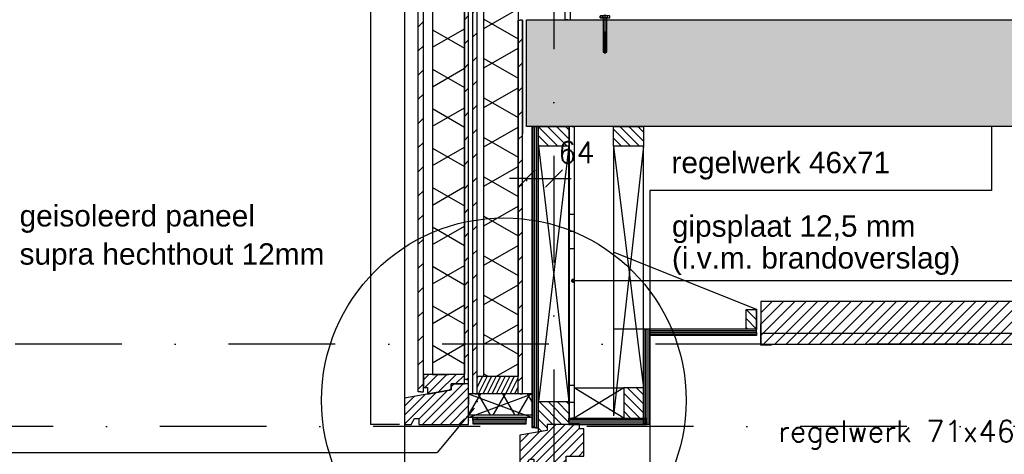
# Model space of a CAD drawing. Extents: x 0 to 316966, y 0 to 192112.
# Tile 10 of 54: x 157837 to 160145, y 98238 to 99256. Entities that reach past the tile are written whole.
import ezdxf

# ---------------------------------------------------------------- set-up
doc = ezdxf.new("R2010")
doc.units = 0
doc.header["$LTSCALE"] = 20
doc.header["$MEASUREMENT"] = 0
doc.header["$PDSIZE"] = -1
doc.linetypes.add('DASHDOT', pattern=[25, 12.5, -6.25, 0, -6.25])
doc.linetypes.add('DD1', pattern=[2.66667, 1.66667, -0.5, 0, -0.5])
doc.layers.get('0').update_dxf_attribs({"linetype": 'CONTINUOUS'})
doc.layers.get('DEFPOINTS').update_dxf_attribs({"linetype": 'CONTINUOUS'})
for name, color, linetype in [('25', 7, 'CONTINUOUS'), ('_DETAILNUMMERS', 4, 'CONTINUOUS'), ('A--01A1_ACEER', 1, 'CONTINUOUS'), ('A--A21--_F-23-', 9, 'CONTINUOUS'), ('A--A23--_F--3-', 9, 'CONTINUOUS'), ('A--A25--_F--3-', 9, 'CONTINUOUS'), ('A--A30--_F--3-', 9, 'CONTINUOUS'), ('A--A35--_F--3-', 9, 'CONTINUOUS'), ('A--A42--_F-23-', 9, 'CONTINUOUS'), ('A--A42--_F123-', 9, 'CONTINUOUS'), ('A--L21--', 3, 'CONTINUOUS'), ('A--L21--_F--3-', 7, 'CONTINUOUS'), ('A--L21--_F-23-', 4, 'CONTINUOUS'), ('A--L25--_F-23-', 7, 'CONTINUOUS'), ('A--L28D1_KONSTRUKTIES', 1, 'CONTINUOUS'), ('A--L30--', 7, 'CONTINUOUS'), ('A--L30--_F123-', 7, 'CONTINUOUS'), ('A--L31--', 2, 'CONTINUOUS'), ('A--L31--_F--3-', 7, 'CONTINUOUS'), ('A--L31A1_BUITENKOZIJN', 1, 'CONTINUOUS'), ('A--L31D1_BUITENKOZIJN', 1, 'CONTINUOUS'), ('A--L35--', 7, 'CONTINUOUS'), ('A--L35--_F-23-', 7, 'CONTINUOUS'), ('A--L35-D2-_PLAFONDS', 2, 'CONTINUOUS'), ('A--L35-D4-_PLAFONDS', 4, 'CONTINUOUS'), ('A--L351-_F-23-', 7, 'CONTINUOUS'), ('A--L35D1_PLAFONDS', 1, 'CONTINUOUS'), ('A--L42--', 7, 'CONTINUOUS'), ('A--L42--_F--3-', 7, 'CONTINUOUS'), ('A--L42--_F-23-', 7, 'CONTINUOUS'), ('A--M$1A-_F123-', 1, 'CONTINUOUS'), ('A--T$1A-_F123_20', 1, 'CONTINUOUS'), ('A--T01A-25_TEKST', 2, 'CONTINUOUS'), ('A--T01A5_TEKST', 4, 'CONTINUOUS'), ('STRAMIEN', 8, 'DD1'), ('X--LR---_CP', 7, 'CONTINUOUS')]:
    doc.layers.add(name, color=color, linetype=linetype)
doc.styles.add('EB2', font='ARIAL.TTF')
doc.styles.add('HIEMSTRA', font='romans.shx')
doc.dimstyles.get("Standard").update_dxf_attribs({"dimscale": 40, "dimtxt": 2.5, "dimasz": 2, "dimexe": 0.3, "dimexo": 0.3, "dimgap": 2, "dimtad": 1, "dimdec": 0, "dimzin": 0, "dimdsep": 46, "dimtxsty": 'HIEMSTRA', "dimblk1": 'OBLIQUE', "dimblk2": 'OBLIQUE', "dimsah": 1, "dimcen": 0.09, "dimdle": 0.3, "dimclrd": 1, "dimclre": 1, "dimclrt": 3, "dimadec": 0, "dimazin": 0, "dimtfac": 1, "dimtdec": 4, "dimtix": 1, "dimtmove": 2, "dimatfit": 3, "dimldrblk": 'OBLIQUE', "dimfxl": 0, "dimtvp": 625, "dimtolj": 1, "dimtzin": 0, "dimarcsym": 0})
pattern_1 = [(270, (0, 0), (4, -9e-16), [])]

# ---------------------------------------------------------------- blocks, each defined once
blk = doc.blocks.new('*U491')
at = {"layer": 'A--A42--_F-23-', "linetype": 'Continuous'}
h = blk.add_hatch(dxfattribs=at)
h.set_pattern_fill('ALFALINE', color=256, scale=40, style=0)
h.set_pattern_definition([(45, (-158904.265, -98379.898), (-28.284271, 28.284271), [])])
h.paths.add_polyline_path([(0, 0), (-5, 0), (-5, 1658), (0, 1658), (5, 1658), (5, 0)])
at = {"layer": 'A--L42--_F-23-', "color": 2, "linetype": 'Continuous'}
for points in [[(0, 0), (-5, 0), (-5, 1658), (0, 1658)], [(0, 0), (5, 0), (5, 1658), (0, 1658)]]:
    blk.add_lwpolyline(points, dxfattribs=at)
blk = doc.blocks.new('*U490')
at = {"layer": 'A--A42--_F-23-', "linetype": 'Continuous'}
h = blk.add_hatch(dxfattribs=at)
h.set_pattern_fill('ALFALINE', color=256, scale=40, style=0)
h.set_pattern_definition([(45, (-158777.265, -98383.898), (-28.284271, 28.284271), [])])
h.paths.add_polyline_path([(0, 0), (-6, 0), (-6, 1926), (0, 1926), (6, 1926), (6, 0)])
at = {"layer": 'A--L42--_F-23-', "color": 2, "linetype": 'Continuous'}
for points in [[(0, 0), (-6, 0), (-6, 1926), (0, 1926)], [(0, 0), (6, 0), (6, 1926), (0, 1926)]]:
    blk.add_lwpolyline(points, dxfattribs=at)
blk = doc.blocks.new('*U488')
at = {"layer": 'A--A42--_F-23-', "linetype": 'Continuous'}
h = blk.add_hatch(dxfattribs=at)
h.set_pattern_fill('ALFALINE', color=256, scale=40, style=0)
h.set_pattern_definition([(45, (-159010.265, -98379.898), (-28.284271, 28.284271), [])])
h.paths.add_polyline_path([(0, 0), (-5, 0), (-5, 875), (0, 875), (5, 875), (5, 0)])
at = {"layer": 'A--L42--_F-23-', "color": 2, "linetype": 'Continuous'}
for points in [[(0, 0), (-5, 0), (-5, 875), (0, 875)], [(0, 0), (5, 0), (5, 875), (0, 875)]]:
    blk.add_lwpolyline(points, dxfattribs=at)
blk = doc.blocks.new('Q031612-')
at = {"layer": 'A--L35--_F-23-', "color": 1, "linetype": 'Continuous'}
for points in [[(0, 0), (0, 11), (-4.5, 11), (-5, 10.5), (-5, -10.5), (-4.5, -11), (0, -11), (0, -4.7), (-4.5, -4.7), (0, -4.7), (0, -11), (-4.5, -11), (-5, -10.5), (-5, -4.2), (-4.5, -4.7), (-5, -5.2)], [(-5, 4.4), (-4.5, 4.9), (-5, 5.4)], [(-4.5, 4.9), (0, 4.9), (0, -4.7)], [(34, 4.5), (32.9, -4.4)], [(33, 4.5), (33, -4.4)], [(35.6, 4.5), (34.5, -4.4)], [(37.1, 4.5), (36, -4.4)], [(38.6, 4.5), (37.5, -4.4)], [(40.1, 4.5), (39, -4.4)], [(41.6, 4.5), (40.5, -4.4)], [(43.1, 4.5), (42, -4.4)], [(44.6, 4.5), (43.5, -4.4)], [(46.1, 4.5), (45, -4.4)], [(47.6, 4.5), (46.5, -4.4)], [(49.2, 4.5), (48.1, -4.4)], [(50.7, 4.5), (49.6, -4.4)], [(52.2, 4.5), (51.1, -4.4)], [(53.7, 4.5), (52.6, -4.4)], [(55.2, 4.5), (54.1, -4.4)], [(56.7, 4.5), (55.6, -4.4)], [(58.2, 4.5), (57.1, -4.4)], [(59.7, 4.5), (58.6, -4.4)], [(61.3, 4.5), (60.2, -4.4)], [(62.8, 4.5), (61.7, -4.4)], [(64.3, 4.5), (63.2, -4.4)], [(65.8, 4.5), (64.7, -4.4)], [(67.3, 4.5), (66.2, -4.4)], [(68.8, 4.5), (67.7, -4.4)], [(70.3, 4.5), (69.2, -4.4)], [(71.8, 4.5), (70.7, -4.4)], [(73.3, 4.5), (72.2, -4.4)], [(74.9, 4.5), (73.8, -4.4)], [(76.4, 4.5), (75.3, -4.4)], [(77.9, 4.5), (76.8, -4.4)], [(79.4, 4.5), (78.3, -4.4)], [(80, -2.8), (79.8, -4.1)]]:
    blk.add_lwpolyline(points, dxfattribs=at)
blk.add_lwpolyline([(80, 4), (79.5, 4.5), (0, 4.5), (0, -4.4), (79.5, -4.4), (80, -3.9)], close=True, dxfattribs=at)
at = {"layer": 'A--L351-_F-23-', "color": 1, "linetype": 'DASHDOT'}
blk.add_lwpolyline([(-7.9, 0), (84, 0)], dxfattribs=at)
at = {"layer": 'X--LR---_CP', "color": 1, "linetype": 'DASHDOT'}
blk.add_point((0, 0), dxfattribs=at)
blk.add_point((0, 0), dxfattribs=at)
blk.add_point((0, 0), dxfattribs=at)
blk = doc.blocks.new('_OBLIQUE')
at = {"color": 0, "linetype": 'ByBlock'}
blk.add_line((-0.5, -0.5), (0.5, 0.5), dxfattribs=at)
blk = doc.blocks.new('*D202')
at = {"color": 1, "linetype": 'ByBlock'}
for p, q in [((149143.9, 98883.9), (149103.9, 98883.9)), ((149143.9, 98883.9), (149207.9, 98883.9)), ((149143.9, 98883.9), (149207.9, 98883.9)), ((149143.9, 98883.4), (149143.9, 98877.9)), ((149207.9, 98883.9), (149247.9, 98883.9)), ((149207.9, 98883.4), (149207.9, 98877.9))]:
    blk.add_line(p, q, dxfattribs=at)
at = {"layer": 'DEFPOINTS', "color": 0, "linetype": 'ByBlock'}
for p in [(149143.9, 98889.4), (149207.9, 98889.4), (149207.9, 98883.9)]:
    blk.add_point(p, dxfattribs=at)
at = {"color": 1, "linetype": 'ByBlock', "xscale": 40, "yscale": 40, "zscale": 40}
blk.add_blockref('_OBLIQUE', (149143.9, 98883.9), dxfattribs=at)
at = {"color": 1, "linetype": 'ByBlock', "xscale": 40, "yscale": 40, "zscale": 40, "rotation": 180}
blk.add_blockref('_OBLIQUE', (149207.9, 98883.9), dxfattribs=at)
at = {"color": 2, "linetype": 'ByBlock', "insert": (149260.4, 98945.1), "char_height": 50, "attachment_point": 5, "style": 'HIEMSTRA'}
blk.add_mtext('\\A1;64', dxfattribs=at)
blk = doc.blocks.new('*U486')
at = {"layer": 'A--A42--_F-23-', "linetype": 'Continuous'}
h = blk.add_hatch(dxfattribs=at)
h.set_pattern_fill('ALFALINE', color=256, scale=40, style=0)
h.set_pattern_definition([(45, (-158884.265, -98412.898), (-28.284271, 28.284271), [])])
h.paths.add_polyline_path([(0, 0), (-5, 0), (-5, 1900), (0, 1900), (5, 1900), (5, 0)])
at = {"layer": 'A--L42--_F-23-', "color": 2, "linetype": 'Continuous'}
for points in [[(0, 0), (-5, 0), (-5, 1900), (0, 1900)], [(0, 0), (5, 0), (5, 1900), (0, 1900)]]:
    blk.add_lwpolyline(points, dxfattribs=at)
blk = doc.blocks.new('*U485')
at = {"layer": 'A--A21--_F-23-', "linetype": 'Continuous'}
h = blk.add_hatch(dxfattribs=at)
h.set_pattern_fill('ALFAISO', color=256, scale=80, angle=270, style=0)
h.set_pattern_definition([(330, (-40, 7e-15), (40, 69.282), []), (30, (-40, 7e-15), (-40, 69.282), [])])
h.paths.add_polyline_path([(0, 0), (37.5, 0), (37.5, -1851.8), (0, -1851.8), (-37.5, -1851.8), (-37.5, 0)])
at = {"layer": 'A--L21--_F--3-', "color": 3, "linetype": 'Continuous'}
for points in [[(0, 0), (-37.5, 0), (-37.5, -1851.8), (0, -1851.8)], [(0, 0), (37.5, 0), (37.5, -1851.8), (0, -1851.8)]]:
    blk.add_lwpolyline(points, dxfattribs=at)
blk = doc.blocks.new('KOZIJN_VP')
at = {"layer": 'A--A35--_F--3-'}
h = blk.add_hatch(dxfattribs=at)
h.set_pattern_fill('ALFALINE', color=256, scale=15, angle=90, style=0, pattern_type=2)
h.set_pattern_definition([(135, (447.376, -368.997), (-10.6066, -10.6066), [])])
h.paths.add_polyline_path([(-91, 53.4), (-20, 53.4), (-20, 0), (-71, 0), (-71, -14), (-91, -17.6)])
h = blk.add_hatch(dxfattribs=at)
h.set_pattern_fill('ALFALINE', color=256, scale=15, style=0, pattern_type=2)
h.set_pattern_definition([(45, (447.39, -368.997), (-10.6066, 10.6066), [])])
h.paths.add_polyline_path([(-102, -95), (-26, -95), (-26, -74), (15, -74), (15, -10), (5, -10), (5, 0), (-71, 0), (-71, -14), (-135, -25.4), (-135, -95), (-120, -95), (-112, -81), (-102, -81)])
at = {"layer": 'A--L31--_F--3-', "color": 2, "linetype": 'Continuous'}
for points in [[(-91, 53.4), (-20, 53.4), (-20, 0), (-71, 0), (-71, -14), (-91, -17.6), (-91, 53.4)], [(-102, -95), (-26, -95), (-26, -74), (15, -74), (15, -10), (5, -10), (5, 0), (-71, 0), (-71, -14), (-135, -25.4), (-135, -95), (-120, -95), (-112, -81), (-102, -81)]]:
    blk.add_lwpolyline(points, close=True, dxfattribs=at)
at = {"layer": 'X--LR---_CP', "color": 1}
blk.add_point((0, 0), dxfattribs=at)
blk = doc.blocks.new('KOZIJN_VP_LINKS')
at = {"layer": 'A--A35--_F--3-'}
h = blk.add_hatch(dxfattribs=at)
h.set_pattern_fill('ALFALINE', color=256, scale=15, style=0, pattern_type=2)
h.set_pattern_definition([(45, (-7567.6, -5677.841), (-10.606602, 10.606602), [])])
h.paths.add_polyline_path([(-106, 107.2), (-106, 76.2), (-96, 76.2), (-96, 61.1), (-41, 71), (-41, 85), (-10, 85), (-10, 107.2), (-106, 107.2), (-106, 76.6)])
h = blk.add_hatch(dxfattribs=at)
h.set_pattern_fill('ALFALINE', color=256, scale=15, style=0)
h.set_pattern_definition([(45, (-152589.265, -93292.88), (-10.6066017, 10.6066017), [])])
h.paths.add_polyline_path([(-105, 59.5), (-150, 51.5), (-150, -10), (-135, -10), (-127, 4), (-105, 4)])
h.paths.add_polyline_path([(-35, 85), (-41, 85), (-41, 71), (-105, 59.5), (-105, 4), (-117, 4), (-117, -10), (-35, -10)])
h.paths.add_polyline_path([(0, 85), (-25.1, 85), (-25.1, -10), (-25, -10), (-10, -10), (-10, 20), (0, 20)])
h.paths.add_polyline_path([(-25.1, 85), (-35, 85), (-35, -10), (-25.1, -10)])
at = {"layer": 'A--L31--_F--3-', "color": 2, "linetype": 'Continuous'}
for points in [[(-106, 107.2), (-106, 76.2), (-96, 76.2), (-96, 61.1), (-41, 71), (-41, 85), (-10, 85), (-10, 107.2), (-106, 107.2), (-106, 76.6)], [(-41, 85), (-41, 71), (-150, 51.5), (-150, -10), (-135, -10), (-127, 4), (-117, 4), (-117, -10), (-10, -10), (0, -10), (0, 20), (0, 85)]]:
    blk.add_lwpolyline(points, close=True, dxfattribs=at)
at = {"layer": 'X--LR---_CP'}
blk.add_point((0, 0), dxfattribs=at)
blk = doc.blocks.new('*U472')
at = {"layer": 'A--A30--_F--3-', "linetype": 'Continuous'}
h = blk.add_hatch(dxfattribs=at)
h.set_pattern_fill('ALFALINE', color=256, scale=4, angle=135, style=0)
h.set_pattern_definition([(180, (0, 0), (3e-13, -4), [])])
h.paths.add_polyline_path([(0, 0), (0, 7.5), (182.5, 7.5), (182.5, 0), (182.5, -7.5), (0, -7.5)])
at = {"layer": 'A--L30--_F123-', "color": 1, "linetype": 'Continuous'}
for points in [[(0, 0), (0, 7.5), (182.5, 7.5), (182.5, 0)], [(0, 0), (0, -7.5), (182.5, -7.5), (182.5, 0)]]:
    blk.add_lwpolyline(points, dxfattribs=at)
blk = doc.blocks.new('*U471')
at = {"layer": 'A--A30--_F--3-', "linetype": 'Continuous'}
h = blk.add_hatch(dxfattribs=at)
h.set_pattern_fill('ALFALINE', color=256, scale=4, angle=225, style=0)
h.set_pattern_definition(pattern_1)
h.paths.add_polyline_path([(0, 0), (-7.5, 0), (-7.5, 705.6), (0, 705.6), (7.5, 705.6), (7.5, 0)])
at = {"layer": 'A--L30--_F123-', "color": 1, "linetype": 'Continuous'}
for points in [[(0, 0), (-7.5, 0), (-7.5, 705.6), (0, 705.6)], [(0, 0), (7.5, 0), (7.5, 705.6), (0, 705.6)]]:
    blk.add_lwpolyline(points, dxfattribs=at)
blk = doc.blocks.new('Q020279-')
at = {"layer": 'A--A25--_F--3-'}
h = blk.add_hatch(dxfattribs=at)
h.set_pattern_fill('ALFALINE', color=256, scale=15, style=0, pattern_type=2)
h.set_pattern_definition([(45, (0, 0), (-10.6066, 10.6066), [])])
h.paths.add_polyline_path([(0, 0), (0, 71), (46, 71), (46, 0)])
at = {"layer": 'A--L25--_F-23-', "color": 2, "linetype": 'Continuous'}
blk.add_lwpolyline([(0, 0), (0, 71), (46, 71), (46, 0)], close=True, dxfattribs=at)
at = {"layer": 'X--LR---_CP'}
for p in [(0, 0), (0, 0), (46, 0)]:
    blk.add_point(p, dxfattribs=at)
blk = doc.blocks.new('*U470')
at = {"layer": 'A--A30--_F--3-', "linetype": 'Continuous'}
h = blk.add_hatch(dxfattribs=at)
h.set_pattern_fill('ALFALINE', color=256, scale=4, angle=135, style=0)
h.set_pattern_definition([(180, (0, 0), (-9e-16, -4), [])])
h.paths.add_polyline_path([(0, 0), (0, 7.5), (125, 7.5), (125, 0), (125, -7.5), (0, -7.5)])
at = {"layer": 'A--L30--_F123-', "color": 1, "linetype": 'Continuous'}
for points in [[(0, 0), (0, 7.5), (125, 7.5), (125, 0)], [(0, 0), (0, -7.5), (125, -7.5), (125, 0)]]:
    blk.add_lwpolyline(points, dxfattribs=at)
blk = doc.blocks.new('*U469')
at = {"layer": 'A--A42--_F123-', "linetype": 'Continuous'}
h = blk.add_hatch(dxfattribs=at)
h.set_pattern_fill('ALFAPLST', color=256, scale=400, angle=180, style=0)
h.set_pattern_definition([(180, (0, 0), (3e-11, -400), []), (180, (3e-12, -40), (3e-11, -400), []), (180, (7e-12, -80), (3e-11, -400), [])])
h.paths.add_polyline_path([(0, 0), (6, 0), (6, -683), (0, -683), (-6, -683), (-6, 0)])
at = {"layer": 'A--L42--_F--3-', "color": 3, "linetype": 'Continuous'}
for points in [[(0, 0), (-6, 0), (-6, -683), (0, -683)], [(0, 0), (6, 0), (6, -683), (0, -683)]]:
    blk.add_lwpolyline(points, dxfattribs=at)
blk = doc.blocks.new('*U468')
at = {"layer": 'A--A21--_F-23-', "linetype": 'Continuous'}
h = blk.add_hatch(dxfattribs=at)
h.set_pattern_fill('ALFAISO', color=256, scale=50, angle=180, style=0)
h.set_pattern_definition([(240, (3e-15, 25), (43.301, -25), []), (300, (3e-15, 25), (43.301, 25), [])])
h.paths.add_polyline_path([(0, 0), (0, -25), (-149, -25), (-149, 0), (-149, 25), (0, 25)])
at = {"layer": 'A--L21--_F--3-', "color": 3, "linetype": 'Continuous'}
for points in [[(0, 0), (0, 25), (-149, 25), (-149, 0)], [(0, 0), (0, -25), (-149, -25), (-149, 0)]]:
    blk.add_lwpolyline(points, dxfattribs=at)
blk = doc.blocks.new('*U466')
at = {"layer": 'A--A42--_F123-', "linetype": 'Continuous'}
h = blk.add_hatch(dxfattribs=at)
h.set_pattern_fill('ALFAPLST', color=256, scale=400, angle=0.0002, style=0)
h.set_pattern_definition([(0.0002, (0, 0), (-0.001, 400), []), (0.0002, (-0.0001, 40), (-0.001, 400), []), (0.0002, (-0.0003, 80), (-0.001, 400), [])])
h.paths.add_polyline_path([(0, 0), (-6, 0), (-6, 782), (0, 782), (6, 782), (6, 0)])
at = {"layer": 'A--L42--_F--3-', "color": 3, "linetype": 'Continuous'}
for points in [[(0, 0), (-6, 0), (-6, 782), (0, 782)], [(0, 0), (6, 0), (6, 782), (0, 782)]]:
    blk.add_lwpolyline(points, dxfattribs=at)
blk = doc.blocks.new('*U421')
at = {"layer": 'A--A30--_F--3-', "linetype": 'Continuous'}
h = blk.add_hatch(dxfattribs=at)
h.set_pattern_fill('ALFALINE', color=256, scale=4, angle=315, style=0)
h.set_pattern_definition([(0, (0, 0), (1e-15, 4), [])])
h.paths.add_polyline_path([(0, 0), (0, -7.5), (-250, -7.5), (-250, 0), (-250, 7.5), (0, 7.5)])
at = {"layer": 'A--L30--_F123-', "color": 1, "linetype": 'Continuous'}
for points in [[(0, 0), (0, 7.5), (-250, 7.5), (-250, 0)], [(0, 0), (0, -7.5), (-250, -7.5), (-250, 0)]]:
    blk.add_lwpolyline(points, dxfattribs=at)
blk = doc.blocks.new('*U420')
at = {"layer": 'A--A30--_F--3-', "linetype": 'Continuous'}
h = blk.add_hatch(dxfattribs=at)
h.set_pattern_fill('ALFALINE', color=256, scale=4, angle=225, style=0)
h.set_pattern_definition(pattern_1)
h.paths.add_polyline_path([(0, 0), (-7.5, 0), (-7.5, 223.2), (0, 223.2), (7.5, 223.2), (7.5, 0)])
at = {"layer": 'A--L30--_F123-', "color": 1, "linetype": 'Continuous'}
for points in [[(0, 0), (-7.5, 0), (-7.5, 223.2), (0, 223.2)], [(0, 0), (7.5, 0), (7.5, 223.2), (0, 223.2)]]:
    blk.add_lwpolyline(points, dxfattribs=at)

msp = doc.modelspace()

# ---------------------------------------------------------------- hatches: boundary and pattern name
at = {"layer": 'A--01A1_ACEER', "linetype": 'Continuous'}
h = msp.add_hatch(dxfattribs=at)
h.set_pattern_fill('ANSI31', color=256, scale=150, style=0)
h.set_pattern_definition([(45, (517.222, 3550.212), (-13.2582521, 13.2582521), [])])
h.paths.add_polyline_path([(159573.961, 98496.11), (164629.265, 98496.111), (164629.265, 98596.111), (159573.961, 98596.11)])
at = {"layer": 'A--A21--_F-23-'}
h = msp.add_hatch(dxfattribs=at)
h.set_pattern_fill('ALFAISO', color=256, scale=80, angle=270, style=0, pattern_type=2)
h.set_pattern_definition([(210, (230544.5, -3429.7), (-40, 69.28203), []), (150, (230544.5, -3429.7), (40, 69.28203), [])])
h.paths.add_polyline_path([(159005.265, 98419.898), (158925.265, 98419.898), (158925.265, 100015.898), (159105.265, 100015.898), (159105.265, 99295.898), (159005.265, 99295.898)])
at = {"layer": 'A--A23--_F--3-'}
h = msp.add_hatch(dxfattribs=at)
h.set_pattern_fill('ALFABET', color=256, scale=20, angle=1, style=0, pattern_type=2)
h.set_pattern_definition([(134, (241576.95, 3500), (86.32078, 83.359), []), (129, (241576.95, 3500), (-143.64922, -10.04493), [15, -165]), (184, (241576.95, 3500), (30.37155, 149.9312), [12, -132]), (78.5486, (241564.97, 3499.16), (-113.27778, 139.88618), [12.74804, -140.22842]), (132.8158, (241577.64, 3540), (-213.99344, -29.37358), [22.5, -247.5]), (82.3644, (241559.81, 3537.55), (-183.50393, 198.05632), [19.12206, -210.3426]), (187.8158, (241577.64, 3540), (-183.50378, 198.05647), [18, -198]), (158, (241557.47, 3530.34), (-120.76856, -78.42802), [15, -165]), (213, (241557.47, 3530.34), (-46.12453, 145.8572), [12, -132]), (107.5486, (241547.41, 3523.81), (-166.89315, 67.42906), [12.74804, -140.22842]), (141.5, (241576.946, 3500), (-1.26964, 66.611074), [0, -130.4, 0, -134, 0, -132.5]), (171.5, (241576.946, 3500), (-51.229207, 79.788568), [0, -76.4, 0, -127.4, 0, -50.5]), (211.5, (241621.54, 3499.22), (-106.826954, -2.64699), [0, -50, 0, -156, 0, -207]), (221.5, (241641.54, 3498.87), (-116.270055, 22.05355), [0, -65, 0, -103.6, 0, -147]), (221.5, (241641.54, 3498.87), (-116.270055, 22.05355), [0, -65, 0, -103.6, 0, -147])])
h.paths.add_polyline_path([(168853.923, 99005.898), (159025.244, 99005.898), (159025.296, 99255.898), (168853.923, 99255.898)])
at = {"layer": 'A--A25--_F--3-'}
h = msp.add_hatch(dxfattribs=at)
h.set_pattern_fill('ALFALINE', color=256, scale=15, angle=90, style=0, pattern_type=2)
h.set_pattern_definition([(135, (159564.243, 98531.426), (-10.6066, -10.6066), [])])
h.paths.add_polyline_path([(159564.243, 98531.426), (159539.513, 98531.545), (159539.456, 98577.426), (159564.243, 98577.426)])
h = msp.add_hatch(dxfattribs=at)
h.set_pattern_fill('ALFALINE', color=256, scale=15, style=0, pattern_type=2)
h.set_pattern_definition([(63.435, (158907.265, 98411.898), (5.3033, -10.6066), [])])
h.paths.add_polyline_path([(158909.265, 98379.898), (159005.265, 98379.898), (159005.265, 98419.898), (158909.265, 98419.898)])

# ---------------------------------------------------------------- linework, layer by layer
for p, q in [((159015.265, 99254.919), (159015.265, 98988.392)), ((158889.265, 98402.898), (158889.265, 98563.749))]:
    msp.add_line(p, q)
at = {"layer": '_DETAILNUMMERS'}
msp.add_circle((158971.837, 98364.366), 427.262, dxfattribs=at)
at = {"layer": 'A--01A1_ACEER'}
msp.add_line((158739.265, 98307.898), (158739.265, 96483.161), dxfattribs=at)
at = {"layer": 'A--L21--'}
msp.add_lwpolyline([(159005.265, 98419.898), (158925.265, 98419.898), (158925.265, 100015.898), (159105.265, 100015.898), (159105.265, 99295.898), (159005.265, 99295.898), (159005.265, 98419.898)], close=True, dxfattribs=at)
at = {"layer": 'A--L21--_F-23-', "linetype": 'Continuous'}
msp.add_lwpolyline([(168853.923, 99005.898), (159025.244, 99005.898), (159025.296, 99255.898), (168853.923, 99255.898)], close=True, dxfattribs=at)
at = {"layer": 'A--L25--_F-23-', "color": 2, "linetype": 'Continuous'}
for p, q in [((159005.265, 98419.898, 0.001), (158909.265, 98419.898, 0.001)), ((159005.265, 98379.898, 0.001), (158909.265, 98379.898, 0.001))]:
    msp.add_line(p, q, dxfattribs=at)
msp.add_lwpolyline([(159564.243, 98531.426), (159539.513, 98531.545), (159539.456, 98577.426), (159564.243, 98577.426)], close=True, dxfattribs=at)
at = {"layer": 'A--L28D1_KONSTRUKTIES'}
msp.add_lwpolyline([(160114.265, 99005.898), (160114.265, 98855.898), (159314.265, 98855.898), (159314.265, 95795.898)], dxfattribs=at)
msp.add_lwpolyline([(160114.265, 99005.898), (160114.265, 98855.898), (159314.265, 98855.898), (159314.265, 95795.898)], dxfattribs=at)
at = {"layer": 'A--L31--', "color": 1}
msp.add_lwpolyline([(158739.265, 101712.904), (158739.265, 98369.348)], dxfattribs=at)
at = {"layer": 'A--L31A1_BUITENKOZIJN'}
for p in [(158659.265, 101845.898), (158727.361, 98307.898)]:
    msp.add_line(p, (158659.265, 98307.898), dxfattribs=at)
at = {"layer": 'A--L31D1_BUITENKOZIJN'}
for p, q in [((159053.253, 98959.898), (159124.253, 98361.339, 0.001)), ((159124.253, 98959.898), (159053.253, 98361.339, 0.001)), ((159124.253, 98361.339, 0.001), (159124.253, 98959.898)), ((159228.44, 98959.898), (159228.44, 98328.219)), ((159299.44, 98959.898), (159228.44, 98328.219)), ((159228.44, 98959.898), (159299.265, 98393.913)), ((159299.243, 98531.426), (159299.44, 98959.898)), ((159253.265, 98322.913), (159136.753, 98393.913)), ((159136.753, 98393.913), (159253.265, 98393.913)), ((159253.265, 98393.913), (159136.753, 98322.913)), ((158889.265, 98379.898), (159038.253, 98324.386)), ((158889.265, 98324.386), (159038.253, 98379.898)), ((158902.629, 98345.898), (158815.505, 98242.051)), ((159038.253, 98324.386), (158889.265, 98324.386)), ((157769.964, 98242.051), (158815.505, 98242.051))]:
    msp.add_line(p, q, dxfattribs=at)
at = {"layer": 'A--L35-D2-_PLAFONDS'}
for points in [[(164597.043, 98521.11), (159573.961, 98521.11)], [(159573.961, 98496.11), (164597.043, 98496.11)]]:
    msp.add_lwpolyline(points, dxfattribs=at)
at = {"layer": 'A--L35-D4-_PLAFONDS'}
for p, q in [((159573.961, 98493.884), (159573.961, 98543.884)), ((159598.961, 98493.884), (159573.961, 98493.884))]:
    msp.add_line(p, q, dxfattribs=at)
at = {"layer": 'A--L35D1_PLAFONDS', "linetype": 'Continuous'}
msp.add_lwpolyline([(159573.961, 98496.11), (164629.265, 98496.111), (164629.265, 98596.111), (159573.961, 98596.11)], close=True, dxfattribs=at)
at = {"layer": 'A--T$1A-_F123_20', "const_width": 4.75}
msp.add_lwpolyline([(159136.753, 98644.478, -1), (159131.503, 98644.478, -1)], format="xyb", close=True, dxfattribs=at)
msp.add_lwpolyline([(159136.753, 98644.478, -1), (159131.503, 98644.478, -1)], format="xyb", close=True, dxfattribs=at)
at = {"layer": 'A--T01A-25_TEKST'}
msp.add_line((159136.747, 98644.665), (160642.375, 98644.665), dxfattribs=at)
at = {"layer": 'A--T01A5_TEKST', "color": 1}
msp.add_lwpolyline([(159228.44, 98531.545), (159564.243, 98531.545), (159564.243, 98577.426), (159228.44, 98711.26)], close=True, dxfattribs=at)
at = {"layer": 'STRAMIEN', "linetype": 'DASHDOT'}
for p, q in [((159089.265, 109939.114), (159089.265, 90566.611)), ((189082.969, 98495.898), (152098.725, 98495.898)), ((160916.365, 98302.898, 0.001), (152270.673, 98302.898, 0.001))]:
    msp.add_line(p, q, dxfattribs=at)
at = {"layer": 'X--LR---_CP'}
for p in [(159564.243, 98577.426), (159564.243, 98531.426), (159564.243, 98531.426), (158909.265, 98361.386), (158909.265, 98321.386), (158909.265, 98321.386)]:
    msp.add_point(p, dxfattribs=at)

# ---------------------------------------------------------------- block references
at = {"layer": '25', "color": 2, "linetype": 'Continuous', "rotation": 270}
msp.add_blockref('Q020279-', (159053.253, 99005.898), dxfattribs=at)
at = {"layer": '25', "rotation": 90}
msp.add_blockref('Q020279-', (159299.44, 98959.898), dxfattribs=at)
at = {"layer": '25', "xscale": -1}
msp.add_blockref('Q020279-', (159299.265, 98322.913), dxfattribs=at)
at = {"layer": 'A--L21--'}
for name, p in [('*U485', (158841.765, 100276.898)), ('*U468', (159038.253, 98354.898))]:
    msp.add_blockref(name, p, dxfattribs=at)
at = {"layer": 'A--L30--', "color": 2, "linetype": 'Continuous'}
for name, p in [('*U471', (159045.753, 98300.342)), ('*U470', (158899.265, 98316.886)), ('*U472', (159124.253, 98315.413))]:
    msp.add_blockref(name, p, dxfattribs=at)
at = {"layer": 'A--L30--'}
for name, p in [('*U420', (159306.743, 98308.214)), ('*U421', (159564.243, 98523.926))]:
    msp.add_blockref(name, p, dxfattribs=at)
at = {"layer": 'A--L31--', "color": 2, "linetype": 'Continuous'}
for name, p in [('KOZIJN_VP_LINKS', (158889.265, 98317.898)), ('KOZIJN_VP', (159144.253, 98307.898, 0.001))]:
    msp.add_blockref(name, p, dxfattribs=at)
at = {"layer": 'A--L35--', "rotation": 270}
msp.add_blockref('Q031612-', (159208.8, 99259.898), dxfattribs=at)
at = {"layer": 'A--L42--'}
for name, p in [('*U490', (158777.265, 98383.898)), ('*U486', (158884.265, 98412.898)), ('*U491', (158904.265, 98379.898)), ('*U466', (159121.765, 99255.898)), ('*U488', (159010.265, 98379.898))]:
    msp.add_blockref(name, p, dxfattribs=at)
at = {"layer": 'A--L42--', "color": 2, "linetype": 'Continuous'}
msp.add_blockref('*U469', (159130.753, 99005.898), dxfattribs=at)

# ---------------------------------------------------------------- texts
at = {"layer": 'A--T$1A-_F123_20', "style": 'EB2'}
for s, p in [('regelwerk 46x71', (159364.599, 98896.44)), ('geisoleerd paneel', (157837.01, 98771.64)), ('gipsplaat 12,5 mm ', (159365.695, 98747.559)), ('supra hechthout 12mm', (157837.01, 98682.171)), ('(i.v.m. brandoverslag)', (159365.695, 98673.033))]:
    msp.add_text(s, height=50, dxfattribs=at).set_placement(p)
at = {"layer": 'A--T01A-25_TEKST', "style": 'HIEMSTRA'}
msp.add_text('regelwerk 71x46', height=50, dxfattribs=at).set_placement((159614.303, 98266.884))

# ---------------------------------------------------------------- dimensions: what is measured, and where the dimension line sits
at = {"layer": 'A--M$1A-_F123-'}
dim = msp.add_linear_dim(base=(159089.265, 98883.912), p1=(159025.244, 98889.414), p2=(159089.265, 98889.414), dimstyle='Standard', override={"dimscale": 20, "dimclrt": 2}, dxfattribs=at)
dim.commit()
dim.dimension.update_dxf_attribs({"geometry": '*D202', "text_midpoint": (159141.751, 98945.13), "dimtype": 160, "insert": (9881.368, 0)})

doc.saveas('drawing.dxf')
